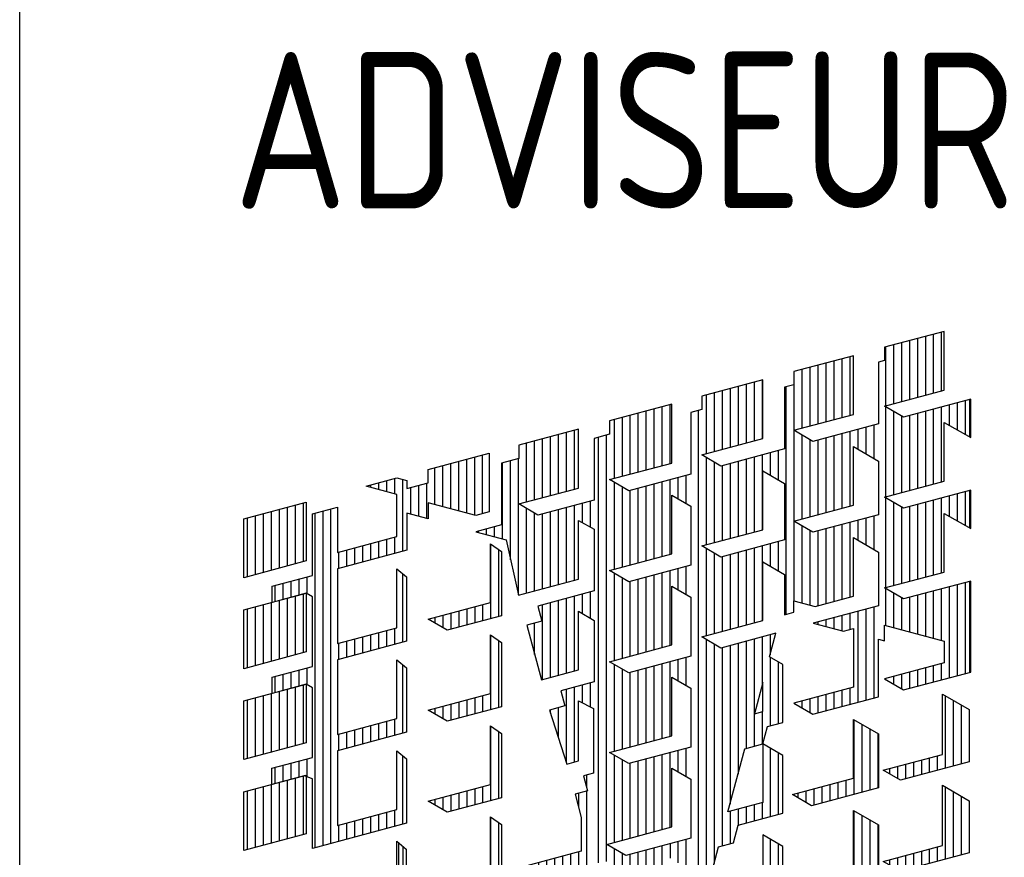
# Model space of a CAD drawing. Extents: x -138812 to 250702, y -18987 to 104055.
# Tile 183 of 193: x 178862 to 179648, y 2312 to 2981. Entities that reach past the tile are written whole.
import ezdxf

# ---------------------------------------------------------------- set-up
doc = ezdxf.new("R2010")
doc.units = 0
doc.header["$LTSCALE"] = 50
doc.layers.get('0').update_dxf_attribs({"linetype": 'CONTINUOUS'})
doc.layers.add('KADER', color=7, linetype='CONTINUOUS')
doc.styles.add('ISO25', font='ISO', dxfattribs={"width": 0.9, "height": 125})

# ---------------------------------------------------------------- blocks, each defined once
blk = doc.blocks.new('BL41', base_point=(518.216, 78.448))
at = {"color": 7, "linetype": 'Continuous'}
for p, q in [((746.539, 267.996), (746.539, 271.087)), ((746.71, 270.947), (746.71, 268.044)), ((745.86, 267.803), (745.86, 268.498)), ((746.2, 267.9), (746.2, 268.593)), ((744.16, 267.716), (744.16, 268.021)), ((744.5, 267.52), (744.5, 268.116)), ((744.84, 267.515), (744.84, 268.212)), ((745.18, 267.611), (745.18, 268.307)), ((745.52, 267.707), (745.52, 268.403)), ((743.82, 267.913), (743.82, 267.926))]:
    blk.add_line(p, q, dxfattribs=at)
blk = doc.blocks.new('BL37', base_point=(518.216, 78.448))
at = {"color": 7, "linetype": 'Continuous'}
for p, q in [((750.45, 283.823), (750.45, 280.64)), ((750.789, 283.59), (750.789, 280.731)), ((749.43, 281.054), (749.43, 280.367)), ((749.77, 281.146), (749.77, 280.458)), ((750.11, 281.237), (750.11, 280.549)), ((748.07, 280.69), (748.07, 280.453)), ((748.41, 280.781), (748.41, 280.256)), ((748.75, 280.872), (748.75, 280.184)), ((749.09, 280.963), (749.09, 280.275))]:
    blk.add_line(p, q, dxfattribs=at)
blk = doc.blocks.new('BL36', base_point=(518.216, 78.448))
at = {"color": 7, "linetype": 'Continuous'}
for p, q in [((750.45, 279.948), (750.45, 276.764)), ((750.789, 279.715), (750.789, 276.855)), ((749.77, 277.27), (749.77, 276.582)), ((750.11, 277.361), (750.11, 276.673)), ((748.07, 276.814), (748.07, 276.577)), ((748.41, 276.906), (748.41, 276.381)), ((748.75, 276.997), (748.75, 276.309)), ((749.09, 277.088), (749.09, 276.4)), ((749.43, 277.179), (749.43, 276.491))]:
    blk.add_line(p, q, dxfattribs=at)
blk = doc.blocks.new('BL35', base_point=(518.216, 78.448))
at = {"color": 7, "linetype": 'Continuous'}
for p, q in [((750.45, 276.073), (750.45, 272.89)), ((750.789, 275.84), (750.789, 272.981)), ((750.11, 273.487), (750.11, 272.799)), ((748.41, 273.031), (748.41, 272.506)), ((748.75, 273.122), (748.75, 272.434)), ((749.09, 273.213), (749.09, 272.525)), ((749.43, 273.304), (749.43, 272.617)), ((749.77, 273.396), (749.77, 272.708)), ((748.07, 272.94), (748.07, 272.703))]:
    blk.add_line(p, q, dxfattribs=at)
blk = doc.blocks.new('BL33', base_point=(518.216, 78.448))
at = {"color": 7, "linetype": 'Continuous'}
for p, q in [((765.919, 276.331), (765.919, 273.16)), ((766.26, 276.135), (766.26, 273.251)), ((766.6, 275.939), (766.6, 273.342)), ((766.94, 275.743), (766.94, 273.433)), ((764.56, 273.483), (764.56, 272.795)), ((764.9, 273.574), (764.9, 272.886)), ((765.24, 273.665), (765.24, 272.977)), ((765.58, 273.756), (765.58, 273.068)), ((763.539, 273.209), (763.539, 273.011)), ((763.88, 273.3), (763.88, 272.815)), ((764.22, 273.392), (764.22, 272.704))]:
    blk.add_line(p, q, dxfattribs=at)
blk = doc.blocks.new('BL21', base_point=(518.216, 78.448))
at = {"color": 7, "linetype": 'Continuous'}
for p, q in [((769.83, 274.27), (769.83, 277.341)), ((770.169, 274.361), (770.169, 277.145)), ((770.51, 274.452), (770.51, 276.948)), ((769.15, 274.088), (769.15, 274.713)), ((769.49, 274.179), (769.49, 274.804)), ((767.789, 273.824), (767.789, 274.348)), ((768.13, 273.814), (768.13, 274.439)), ((768.47, 273.906), (768.47, 274.53)), ((768.81, 273.997), (768.81, 274.621)), ((767.45, 274.02), (767.45, 274.257))]:
    blk.add_line(p, q, dxfattribs=at)
blk = doc.blocks.new('BL20', base_point=(518.216, 78.448))
at = {"color": 7, "linetype": 'Continuous'}
for p, q in [((769.83, 278.145), (769.83, 281.215)), ((770.169, 278.236), (770.169, 281.019)), ((770.51, 278.327), (770.51, 280.823)), ((768.81, 277.872), (768.81, 278.497)), ((769.15, 277.963), (769.15, 278.588)), ((769.49, 278.054), (769.49, 278.679)), ((767.45, 277.895), (767.45, 278.132)), ((767.789, 277.699), (767.789, 278.223)), ((768.13, 277.69), (768.13, 278.314)), ((768.47, 277.781), (768.47, 278.405))]:
    blk.add_line(p, q, dxfattribs=at)
blk = doc.blocks.new('BL18', base_point=(129, 190))
at = {"color": 7, "linetype": 'Continuous'}
for p, q in [((376.703, 391.758), (376.703, 388.587)), ((377.044, 391.562), (377.044, 388.678)), ((377.384, 391.366), (377.384, 388.769)), ((377.724, 391.17), (377.724, 388.86)), ((375.004, 388.819), (375.004, 388.131)), ((375.344, 388.91), (375.344, 388.222)), ((375.684, 389.001), (375.684, 388.313)), ((376.024, 389.092), (376.024, 388.404)), ((376.364, 389.183), (376.364, 388.495)), ((374.323, 388.636), (374.323, 388.438)), ((374.664, 388.727), (374.664, 388.242))]:
    blk.add_line(p, q, dxfattribs=at)
blk = doc.blocks.new('BL15', base_point=(129, 190))
at = {"color": 7, "linetype": 'Continuous'}
for p, q in [((361.234, 399.251), (361.234, 396.067)), ((361.573, 399.018), (361.573, 396.158)), ((359.874, 396.391), (359.874, 395.703)), ((360.214, 396.482), (360.214, 395.794)), ((360.554, 396.573), (360.554, 395.885)), ((360.894, 396.664), (360.894, 395.976)), ((358.854, 396.117), (358.854, 395.88)), ((359.194, 396.208), (359.194, 395.684)), ((359.534, 396.3), (359.534, 395.612))]:
    blk.add_line(p, q, dxfattribs=at)
blk = doc.blocks.new('BL13', base_point=(129, 190))
at = {"color": 7, "linetype": 'Continuous'}
for p, q in [((360.894, 400.539), (360.894, 403.039)), ((359.534, 400.746), (359.534, 402.674)), ((359.874, 400.655), (359.874, 402.765)), ((360.214, 400.564), (360.214, 402.856)), ((360.554, 400.473), (360.554, 402.947)), ((358.854, 400.928), (358.854, 402.492)), ((359.194, 400.837), (359.194, 402.583)), ((356.474, 401.566), (356.474, 401.854)), ((356.814, 401.475), (356.814, 401.946)), ((357.154, 401.384), (357.154, 402.037)), ((357.494, 398.94), (357.494, 401.995)), ((358.514, 400.329), (358.514, 401.838)), ((356.134, 401.657), (356.134, 401.763)), ((357.833, 400.512), (357.833, 401.656)), ((358.174, 400.421), (358.174, 401.747)), ((353.754, 386.313), (353.754, 400.563)), ((354.094, 386.404), (354.094, 400.654)), ((354.434, 386.495), (354.434, 400.745)), ((356.134, 398.576), (356.134, 399.263)), ((356.474, 398.667), (356.474, 399.355)), ((356.814, 398.758), (356.814, 399.446)), ((357.154, 398.849), (357.154, 399.537)), ((354.774, 398.211), (354.774, 398.899)), ((355.114, 398.302), (355.114, 398.99)), ((355.453, 398.393), (355.453, 399.081)), ((355.794, 398.484), (355.794, 399.172)), ((352.734, 396.977), (352.734, 397.665)), ((353.073, 397.068), (353.073, 397.756)), ((353.414, 397.132), (353.414, 397.847)), ((357.494, 395.065), (357.494, 397.981)), ((352.054, 396.795), (352.054, 397.482)), ((352.394, 396.886), (352.394, 397.573)), ((356.814, 394.883), (356.814, 395.57)), ((357.154, 394.974), (357.154, 395.661)), ((355.114, 394.427), (355.114, 395.115)), ((355.453, 394.518), (355.453, 395.206)), ((355.794, 394.609), (355.794, 395.297)), ((356.134, 394.7), (356.134, 395.388)), ((356.474, 394.792), (356.474, 395.479)), ((354.774, 394.336), (354.774, 395.024)), ((353.073, 393.193), (353.073, 393.881)), ((353.414, 393.257), (353.414, 393.972)), ((357.494, 391.19), (357.494, 394.106)), ((352.054, 392.92), (352.054, 393.607)), ((352.394, 393.011), (352.394, 393.698)), ((352.734, 393.102), (352.734, 393.79)), ((357.154, 391.099), (357.154, 391.786)), ((355.453, 390.643), (355.453, 391.331)), ((355.794, 390.734), (355.794, 391.422)), ((356.134, 390.825), (356.134, 391.513)), ((356.474, 390.917), (356.474, 391.604)), ((356.814, 391.008), (356.814, 391.695)), ((354.774, 390.461), (354.774, 391.149)), ((355.114, 390.552), (355.114, 391.24)), ((353.414, 389.331), (353.414, 390.097)), ((357.494, 387.315), (357.494, 390.23)), ((352.054, 389.045), (352.054, 389.732)), ((352.394, 389.136), (352.394, 389.823)), ((352.734, 389.227), (352.734, 389.915)), ((353.073, 389.318), (353.073, 390.006)), ((355.794, 386.859), (355.794, 387.547)), ((356.134, 386.95), (356.134, 387.638)), ((356.474, 387.041), (356.474, 387.729)), ((356.814, 387.132), (356.814, 387.82)), ((357.154, 387.224), (357.154, 387.911)), ((354.774, 386.586), (354.774, 387.273)), ((355.114, 386.677), (355.114, 387.364)), ((355.453, 386.768), (355.453, 387.456))]:
    blk.add_line(p, q, dxfattribs=at)
blk = doc.blocks.new('BL11', base_point=(129, 190))
at = {"color": 7, "linetype": 'Continuous'}
for p, q in [((352.564, 393.056), (352.564, 390.556)), ((352.904, 393.148), (352.904, 390.648)), ((353.244, 393.239), (353.244, 390.739)), ((350.864, 392.601), (350.864, 390.101)), ((351.203, 392.692), (351.203, 390.192)), ((351.544, 392.783), (351.544, 390.283)), ((351.884, 392.874), (351.884, 390.374)), ((352.224, 392.965), (352.224, 390.465))]:
    blk.add_line(p, q, dxfattribs=at)
blk = doc.blocks.new('BL10', base_point=(129, 190))
at = {"color": 7, "linetype": 'Continuous'}
for p, q in [((351.884, 396.749), (351.884, 394.249)), ((352.224, 396.841), (352.224, 394.34)), ((352.564, 396.932), (352.564, 394.431)), ((352.904, 397.023), (352.904, 394.523)), ((353.244, 397.114), (353.244, 394.614)), ((350.864, 396.476), (350.864, 393.976)), ((351.203, 396.567), (351.203, 394.067)), ((351.544, 396.658), (351.544, 394.158))]:
    blk.add_line(p, q, dxfattribs=at)
blk = doc.blocks.new('BL9', base_point=(129, 190))
at = {"color": 7, "linetype": 'Continuous'}
for p, q in [((353.244, 400.989), (353.244, 398.489)), ((351.544, 400.533), (351.544, 398.033)), ((351.884, 400.624), (351.884, 398.124)), ((352.224, 400.716), (352.224, 398.216)), ((352.564, 400.807), (352.564, 398.307)), ((352.904, 400.898), (352.904, 398.398)), ((350.864, 400.351), (350.864, 397.851)), ((351.203, 400.442), (351.203, 397.942))]:
    blk.add_line(p, q, dxfattribs=at)
blk = doc.blocks.new('BL5', base_point=(366.636, 135.725))
at = {"color": 7, "linetype": 'Continuous'}
for p, q in [((618.08, 351.502), (618.08, 354.002)), ((616.719, 351.138), (616.719, 353.637)), ((617.06, 351.229), (617.06, 353.728)), ((617.4, 351.32), (617.4, 353.819)), ((617.74, 351.411), (617.74, 353.911)), ((615.7, 350.864), (615.7, 353.364)), ((616.04, 350.955), (616.04, 353.455)), ((616.38, 351.046), (616.38, 353.546)), ((613.49, 352.772), (613.49, 350.272)), ((613.83, 352.863), (613.83, 350.363)), ((614.17, 352.954), (614.17, 350.454)), ((611.79, 352.317), (611.79, 349.817)), ((612.13, 352.408), (612.13, 349.908)), ((612.469, 352.499), (612.469, 349.999)), ((612.81, 352.59), (612.81, 350.09)), ((613.15, 352.681), (613.15, 350.181)), ((610.43, 351.952), (610.43, 349.452)), ((608.73, 351.497), (608.73, 348.997)), ((609.07, 351.588), (609.07, 349.088)), ((609.41, 351.679), (609.41, 349.179)), ((609.75, 351.77), (609.75, 349.27)), ((610.089, 351.861), (610.089, 349.361)), ((611.45, 351.663), (611.45, 341.975)), ((608.05, 351.315), (608.05, 348.815)), ((608.39, 351.406), (608.39, 348.906)), ((619.1, 349.64), (619.1, 351.088)), ((619.27, 351.133), (619.27, 349.545)), ((605.5, 348.131), (605.5, 350.631)), ((605.839, 348.222), (605.839, 350.722)), ((606.18, 348.313), (606.18, 350.813)), ((606.52, 348.404), (606.52, 350.905)), ((607.709, 350.661), (607.709, 326.522)), ((615.7, 346.989), (615.7, 350.822)), ((616.04, 347.08), (616.04, 350.625)), ((617.4, 347.445), (617.4, 350.632)), ((617.74, 347.536), (617.74, 350.723)), ((618.08, 347.627), (618.08, 350.814)), ((618.42, 350.023), (618.42, 350.906)), ((618.76, 349.832), (618.76, 350.997)), ((604.14, 347.767), (604.14, 350.267)), ((604.48, 347.858), (604.48, 350.358)), ((604.82, 347.949), (604.82, 350.449)), ((605.16, 348.04), (605.16, 350.54)), ((616.38, 347.171), (616.38, 350.429)), ((616.719, 347.262), (616.719, 350.45)), ((617.06, 347.353), (617.06, 350.541)), ((602.44, 347.311), (602.44, 349.811)), ((611.79, 349.813), (611.79, 345.941)), ((614.51, 349.858), (614.51, 349.011)), ((614.85, 349.949), (614.85, 348.815)), ((615.19, 350.04), (615.19, 348.618)), ((600.74, 346.856), (600.74, 349.356)), ((601.08, 346.947), (601.08, 349.447)), ((601.42, 347.038), (601.42, 349.538)), ((601.76, 347.129), (601.76, 349.629)), ((602.1, 347.22), (602.1, 349.72)), ((603.459, 331.396), (603.459, 349.522)), ((603.8, 331.458), (603.8, 349.613)), ((612.13, 349.617), (612.13, 346.032)), ((612.469, 349.42), (612.469, 346.123)), ((612.81, 349.402), (612.81, 346.214)), ((613.15, 349.493), (613.15, 346.306)), ((613.49, 349.585), (613.49, 346.397)), ((613.83, 349.676), (613.83, 346.488)), ((614.17, 349.767), (614.17, 346.579)), ((600.4, 346.765), (600.4, 349.265)), ((611.11, 348.947), (611.11, 347.708)), ((599.719, 344.299), (599.719, 348.52)), ((600.06, 342.808), (600.06, 348.611)), ((608.05, 348.656), (608.05, 344.939)), ((609.75, 348.582), (609.75, 345.394)), ((610.089, 348.673), (610.089, 345.485)), ((610.43, 348.764), (610.43, 345.576)), ((610.77, 348.856), (610.77, 347.904)), ((599.38, 345.19), (599.38, 348.429)), ((608.39, 348.459), (608.39, 345.03)), ((608.73, 348.309), (608.73, 345.121)), ((609.07, 348.4), (609.07, 345.212)), ((609.41, 348.491), (609.41, 345.303)), ((606.52, 344.529), (606.52, 347.717)), ((606.86, 346.896), (606.86, 347.808)), ((607.2, 346.7), (607.2, 347.899)), ((604.14, 343.892), (604.14, 347.596)), ((604.48, 343.983), (604.48, 347.399)), ((604.82, 344.074), (604.82, 347.261)), ((605.16, 344.165), (605.16, 347.352)), ((605.5, 344.256), (605.5, 347.443)), ((605.839, 344.347), (605.839, 347.535)), ((606.18, 344.438), (606.18, 347.626)), ((619.27, 347.258), (619.27, 345.669)), ((615.7, 343.114), (615.7, 346.947)), ((617.74, 343.661), (617.74, 346.848)), ((618.08, 343.752), (618.08, 346.939)), ((618.42, 346.148), (618.42, 347.03)), ((618.76, 345.956), (618.76, 347.121)), ((619.1, 345.765), (619.1, 347.213)), ((600.4, 342.889), (600.4, 346.489)), ((601.76, 343.254), (601.76, 346.442)), ((602.1, 343.345), (602.1, 346.533)), ((602.44, 343.436), (602.44, 346.624)), ((602.78, 345.883), (602.78, 346.715)), ((603.12, 345.686), (603.12, 346.806)), ((616.04, 343.205), (616.04, 346.75)), ((616.38, 343.296), (616.38, 346.554)), ((616.719, 343.387), (616.719, 346.575)), ((617.06, 343.478), (617.06, 346.666)), ((617.4, 343.569), (617.4, 346.757)), ((600.74, 342.981), (600.74, 346.293)), ((601.08, 343.072), (601.08, 346.259)), ((601.42, 343.163), (601.42, 346.35)), ((614.85, 346.074), (614.85, 344.939)), ((615.19, 346.165), (615.19, 344.743)), ((598.7, 345.374), (598.7, 345.622)), ((599.04, 345.282), (599.04, 345.713)), ((611.79, 345.938), (611.79, 342.554)), ((612.13, 345.742), (612.13, 342.463)), ((613.15, 345.618), (613.15, 342.431)), ((613.49, 345.709), (613.49, 342.522)), ((613.83, 345.8), (613.83, 342.613)), ((614.17, 345.891), (614.17, 342.704)), ((614.51, 345.983), (614.51, 345.136)), ((598.36, 345.466), (598.36, 345.531)), ((612.469, 345.546), (612.469, 342.372)), ((612.81, 345.527), (612.81, 342.34)), ((608.05, 344.78), (608.05, 341.064)), ((610.089, 344.798), (610.089, 341.61)), ((610.43, 344.889), (610.43, 341.701)), ((610.77, 344.98), (610.77, 344.029)), ((611.11, 345.071), (611.11, 343.833)), ((608.39, 344.583), (608.39, 341.155)), ((608.73, 344.434), (608.73, 341.246)), ((609.07, 344.525), (609.07, 341.337)), ((609.41, 344.616), (609.41, 341.428)), ((609.75, 344.707), (609.75, 341.519)), ((606.86, 343.021), (606.86, 343.933)), ((607.2, 342.824), (607.2, 344.024)), ((604.14, 340.017), (604.14, 343.721)), ((604.48, 340.108), (604.48, 343.524)), ((605.5, 340.381), (605.5, 343.568)), ((605.839, 340.472), (605.839, 343.66)), ((606.18, 340.563), (606.18, 343.751)), ((606.52, 340.654), (606.52, 343.842)), ((604.82, 340.199), (604.82, 343.386)), ((605.16, 340.29), (605.16, 343.477)), ((615.7, 341.506), (615.7, 343.071)), ((618.08, 340.868), (618.08, 343.064)), ((618.42, 339.28), (618.42, 343.155)), ((618.76, 339.371), (618.76, 343.246)), ((619.1, 339.462), (619.1, 343.338)), ((619.27, 343.383), (619.27, 339.508)), ((602.1, 339.471), (602.1, 342.658)), ((602.44, 339.561), (602.44, 342.749)), ((602.78, 342.008), (602.78, 342.84)), ((603.12, 341.811), (603.12, 342.931)), ((616.04, 341.415), (616.04, 342.875)), ((616.38, 341.324), (616.38, 342.679)), ((616.719, 341.233), (616.719, 342.7)), ((617.06, 341.142), (617.06, 342.791)), ((617.4, 341.051), (617.4, 342.882)), ((617.74, 340.96), (617.74, 342.973)), ((601.08, 339.199), (601.08, 342.385)), ((601.42, 339.29), (601.42, 342.476)), ((601.76, 339.38), (601.76, 342.567)), ((615.19, 342.29), (615.19, 338.415)), ((613.49, 341.834), (613.49, 341.364)), ((613.83, 341.925), (613.83, 341.273)), ((614.17, 342.016), (614.17, 341.329)), ((614.51, 342.108), (614.51, 338.233)), ((614.85, 342.199), (614.85, 338.324)), ((600.74, 340.27), (600.74, 341.605)), ((612.81, 341.652), (612.81, 341.547)), ((613.15, 341.743), (613.15, 341.456)), ((610.43, 341.014), (610.43, 338.981)), ((610.77, 341.105), (610.77, 340.259)), ((608.05, 340.905), (608.05, 330.092)), ((608.39, 340.708), (608.39, 331.361)), ((608.73, 340.559), (608.73, 332.12)), ((609.07, 340.65), (609.07, 333.898)), ((609.41, 340.741), (609.41, 335.166)), ((609.75, 340.832), (609.75, 336.269)), ((610.089, 340.923), (610.089, 336.36)), ((607.2, 338.949), (607.2, 340.149)), ((610.77, 340.153), (610.77, 337.23)), ((604.14, 336.141), (604.14, 339.846)), ((605.839, 336.596), (605.839, 339.784)), ((606.18, 336.687), (606.18, 339.875)), ((606.52, 336.778), (606.52, 339.966)), ((606.86, 339.146), (606.86, 340.057)), ((611.11, 339.957), (611.11, 337.321)), ((617.74, 339.098), (617.74, 339.785)), ((618.08, 339.189), (618.08, 339.876)), ((604.48, 336.232), (604.48, 339.649)), ((604.82, 336.323), (604.82, 339.511)), ((605.16, 336.414), (605.16, 339.602)), ((605.5, 336.505), (605.5, 339.693)), ((616.04, 339), (616.04, 339.33)), ((616.38, 338.804), (616.38, 339.421)), ((616.719, 338.824), (616.719, 339.512)), ((617.06, 338.915), (617.06, 339.603)), ((617.4, 339.007), (617.4, 339.694)), ((602.44, 335.686), (602.44, 338.873)), ((602.78, 338.207), (602.78, 338.964)), ((603.12, 338.03), (603.12, 339.056)), ((615.7, 339.196), (615.7, 339.239)), ((602.1, 335.666), (602.1, 338.782)), ((612.81, 338.464), (612.81, 337.777)), ((613.15, 338.555), (613.15, 337.868)), ((613.49, 338.646), (613.49, 337.959)), ((613.83, 338.737), (613.83, 338.05)), ((614.17, 338.829), (614.17, 338.141)), ((611.79, 338.19), (611.79, 338.188)), ((612.13, 338.282), (612.13, 337.991)), ((612.469, 338.373), (612.469, 337.795)), ((601.42, 337.762), (601.42, 337.913)), ((601.76, 336.714), (601.76, 338.004)), ((610.43, 337.827), (610.43, 336.451)), ((604.14, 332.266), (604.14, 335.97)), ((606.18, 332.812), (606.18, 336)), ((606.52, 332.903), (606.52, 336.091)), ((606.86, 335.271), (606.86, 336.182)), ((607.2, 335.074), (607.2, 336.273)), ((610.77, 336.279), (610.77, 333.355)), ((611.11, 336.082), (611.11, 333.446)), ((604.48, 332.357), (604.48, 335.774)), ((604.82, 332.448), (604.82, 335.636)), ((605.16, 332.539), (605.16, 335.727)), ((605.5, 332.63), (605.5, 335.818)), ((605.839, 332.721), (605.839, 335.909)), ((602.95, 335.135), (602.95, 334.63)), ((602.61, 334.356), (602.61, 333.775)), ((602.95, 334.447), (602.95, 331.26)), ((610.089, 333.86), (610.089, 333.173)), ((610.43, 333.952), (610.43, 333.264)), ((609.07, 333.587), (609.07, 332.211)), ((609.41, 333.678), (609.41, 332.966)), ((609.75, 333.769), (609.75, 333.081)), ((606.52, 332.217), (606.52, 331.591)), ((606.86, 331.395), (606.86, 332.307)), ((607.2, 331.199), (607.2, 332.398)), ((610.77, 332.403), (610.77, 329.48)), ((611.11, 332.207), (611.11, 329.571)), ((602.27, 331.765), (602.27, 331.078)), ((602.61, 331.856), (602.61, 331.169)), ((604.14, 328.391), (604.14, 331.993)), ((604.48, 328.482), (604.48, 331.797)), ((604.82, 328.573), (604.82, 331.761)), ((605.16, 328.664), (605.16, 331.852)), ((605.5, 328.755), (605.5, 331.943)), ((605.839, 328.846), (605.839, 332.034)), ((606.18, 328.937), (606.18, 332.125)), ((600.91, 331.401), (600.91, 330.796)), ((601.25, 331.492), (601.25, 330.804)), ((601.589, 331.583), (601.589, 330.895)), ((601.93, 331.674), (601.93, 330.986)), ((600.23, 331.219), (600.23, 331.188)), ((600.57, 331.31), (600.57, 330.992)), ((603.459, 330.602), (603.459, 330.709)), ((603.8, 329.333), (603.8, 330.8)), ((610.43, 330.076), (610.43, 329.389)), ((609.07, 329.712), (609.07, 329.024)), ((609.41, 329.803), (609.41, 329.115)), ((609.75, 329.894), (609.75, 329.206)), ((610.089, 329.985), (610.089, 329.298)), ((608.05, 329.439), (608.05, 328.063)), ((608.39, 329.53), (608.39, 328.842)), ((608.73, 329.621), (608.73, 328.933)), ((606.86, 320.682), (606.86, 328.432)), ((607.2, 324.68), (607.2, 328.523)), ((605.16, 324.101), (605.16, 327.977)), ((605.5, 324.192), (605.5, 328.068)), ((605.839, 323.844), (605.839, 328.159)), ((606.18, 320.5), (606.18, 328.25)), ((606.52, 320.591), (606.52, 328.341)), ((604.82, 327.651), (604.82, 327.885)), ((604.82, 325.526), (604.82, 327.198)), ((604.48, 326.795), (604.48, 327.107)), ((604.82, 324.054), (604.82, 324.698)), ((604.14, 324.447), (604.14, 324.516)), ((604.48, 324.25), (604.48, 324.607)), ((605.5, 322.988), (605.5, 323.505)), ((605.839, 321.719), (605.839, 323.596)), ((607.2, 320.773), (607.2, 323.448)), ((605.16, 320.226), (605.16, 320.914)), ((605.5, 320.317), (605.5, 321.005)), ((605.839, 320.409), (605.839, 321.096)), ((604.14, 320.572), (604.14, 320.641)), ((604.48, 320.375), (604.48, 320.732)), ((604.82, 320.179), (604.82, 320.823))]:
    blk.add_line(p, q, dxfattribs=at)
blk = doc.blocks.new('SNARF')
at = {"color": 1, "linetype": 'Continuous'}
for p, q in [((-9505.8, 1887.8), (-9600.9, 1862.3)), ((-9505.8, 1794), (-9505.8, 1887.8)), ((-9600.9, 1862.3), (-9600.9, 1841.2)), ((-9650.7, 1848.9), (-9745.8, 1823.5)), ((-9650.7, 1755.2), (-9650.7, 1848.9)), ((-9600.9, 1841.2), (-9610.8, 1838.5)), ((-9610.8, 1838.5), (-9610.8, 1740.1)), ((-9795.6, 1810.1), (-9892.9, 1784.1)), ((-9795.6, 1716.4), (-9795.6, 1810.1)), ((-9745.8, 1823.5), (-9745.8, 1802.4)), ((-9745.8, 1802.4), (-9760.7, 1798.4)), ((-9760.7, 1798.4), (-9760.7, 1699.9)), ((-9600.9, 1768.5), (-9505.8, 1794)), ((-9892.9, 1784.1), (-9892.9, 1763)), ((-9463.2, 1779.6), (-9570.4, 1750.9)), ((-9463, 1718.4), (-9463.2, 1779.6)), ((-9940.5, 1771.3), (-10040.1, 1744.6)), ((-9940.5, 1677.5), (-9940.5, 1771.3)), ((-9892.9, 1763), (-9910.6, 1758.2)), ((-9570.4, 1750.9), (-9600.9, 1768.5)), ((-9910.6, 1758.2), (-9910.6, 1659.8)), ((-9745.8, 1729.7), (-9650.7, 1755.2)), ((-10089.9, 1731.3), (-10185, 1705.8)), ((-10089.9, 1637.5), (-10089.9, 1731.3)), ((-10040.1, 1744.6), (-10040.1, 1723.5)), ((-9610.8, 1740.1), (-9715.3, 1712.1)), ((-9505.8, 1742.4), (-9463, 1718.4)), ((-9505.8, 1648.7), (-9505.8, 1742.4)), ((-10040.1, 1723.5), (-10065, 1716.9)), ((-10065, 1716.9), (-10065, 1618.4)), ((-9892.9, 1690.3), (-9795.6, 1716.4)), ((-9715.3, 1712.1), (-9745.8, 1729.7)), ((-10185, 1705.8), (-10185, 1684.7)), ((-9760.7, 1699.9), (-9862.4, 1672.7)), ((-10329.9, 1667), (-10232.5, 1693.1)), ((-10232.5, 1693.1), (-10232.5, 1599.3)), ((-10185, 1684.7), (-10212.6, 1677.3)), ((-9862.4, 1672.7), (-9892.9, 1690.3)), ((-10212.6, 1677.3), (-10212.6, 1578.9)), ((-10040.1, 1650.9), (-9940.5, 1677.5)), ((-10428.8, 1640.4), (-10379.7, 1653.6)), ((-10379.7, 1653.6), (-10363.9, 1649.4)), ((-10329.9, 1645.9), (-10329.9, 1667)), ((-9910.6, 1659.8), (-10009.6, 1633.2)), ((-10379.7, 1627.3), (-10428.8, 1640.4)), ((-10363.9, 1649.4), (-10363.9, 1636.8)), ((-10363.9, 1636.8), (-10329.9, 1645.9)), ((-10185, 1612.1), (-10089.9, 1637.5)), ((-10009.6, 1633.2), (-10040.1, 1650.9)), ((-9600.9, 1623.2), (-9505.8, 1648.7)), ((-10379.7, 1559.9), (-10379.7, 1627.3)), ((-9570.4, 1605.6), (-9600.9, 1623.2)), ((-9463.2, 1634.3), (-9570.4, 1605.6)), ((-9463, 1573.1), (-9463.2, 1634.3)), ((-10514.7, 1596.3), (-10474.8, 1607)), ((-10474.8, 1607), (-10474.8, 1534.4)), ((-10329.9, 1614), (-10329.9, 1588.1)), ((-10253.9, 1593.6), (-10329.9, 1614)), ((-10154.5, 1594.4), (-10185, 1612.1)), ((-10065, 1618.4), (-10154.5, 1594.4)), ((-10514.6, 1497.9), (-10514.6, 1596.3)), ((-10363.8, 1597.2), (-10363.8, 1538.3)), ((-10329.9, 1588.1), (-10363.8, 1597.2)), ((-10232.5, 1599.3), (-10253.9, 1593.6)), ((-9505.8, 1597.1), (-9463, 1573.1)), ((-9505.8, 1503.4), (-9505.8, 1597.1)), ((-10212.6, 1578.9), (-10253.8, 1567.8)), ((-10089.9, 1585.9), (-10065, 1571.6)), ((-10089.9, 1492.2), (-10089.9, 1585.9)), ((-10474.8, 1534.4), (-10379.7, 1559.9)), ((-10253.8, 1567.8), (-10205.5, 1554.8)), ((-10065, 1571.6), (-10065, 1473.1)), ((-9650.7, 1558.3), (-9610.8, 1535.3)), ((-9650.7, 1464.6), (-9650.7, 1558.3)), ((-10205.5, 1554.8), (-10185.4, 1466.6)), ((-10363.8, 1538.3), (-10474.8, 1508.6)), ((-9610.8, 1535.3), (-9610.8, 1449.5)), ((-9795.6, 1519.5), (-9760.7, 1499.4)), ((-9795.6, 1425.7), (-9795.6, 1519.5)), ((-10579.3, 1480.6), (-10514.6, 1497.9)), ((-10474.8, 1508.6), (-10474.8, 1389.1)), ((-10379.7, 1508.3), (-10364.3, 1495.6)), ((-10379.7, 1414.5), (-10379.7, 1508.3)), ((-10364.3, 1495.6), (-10364.3, 1392.9)), ((-9760.7, 1499.4), (-9760.7, 1435.1)), ((-9600.9, 1477.9), (-9505.8, 1503.4)), ((-10579.3, 1454.8), (-10579.3, 1480.6)), ((-10185.4, 1466.6), (-10089.9, 1492.2)), ((-9463.2, 1489), (-9570.4, 1460.3)), ((-9463.2, 1343.7), (-9463.2, 1489)), ((-10524.6, 1469.5), (-10579.3, 1454.8)), ((-10514.6, 1463.7), (-10524.6, 1469.5)), ((-10514.6, 1352.6), (-10514.6, 1463.7)), ((-10065, 1473.1), (-10154.5, 1449.1)), ((-9711.5, 1448.3), (-9650.7, 1464.6)), ((-9570.4, 1460.3), (-9600.9, 1477.9)), ((-10154.5, 1449.1), (-10148.1, 1425)), ((-9745.8, 1457.4), (-9711.5, 1448.3)), ((-9745.8, 1439.1), (-9745.8, 1457.4)), ((-9610.8, 1449.5), (-9714.7, 1421.6)), ((-10089.9, 1440.6), (-10065, 1426.2)), ((-10089.9, 1346.9), (-10089.9, 1440.6)), ((-9760.7, 1435.1), (-9745.8, 1439.1)), ((-10148.1, 1425), (-10172.5, 1418.5)), ((-10172.5, 1418.5), (-10149.1, 1331.1)), ((-10065, 1426.2), (-10065, 1327.8)), ((-9892.9, 1399.7), (-9795.6, 1425.7)), ((-9714.7, 1421.6), (-9666.6, 1408.7)), ((-9600.9, 1418.6), (-9505.8, 1393.1)), ((-9600.9, 1393.5), (-9600.9, 1418.6)), ((-10474.8, 1389.1), (-10379.7, 1414.5)), ((-9774.6, 1405.5), (-9862.5, 1382)), ((-9784.8, 1367.9), (-9774.6, 1405.5)), ((-9666.6, 1408.7), (-9650.7, 1413)), ((-9650.7, 1413), (-9650.7, 1319.3)), ((-10364.3, 1392.9), (-10474.8, 1363.3)), ((-9862.5, 1382), (-9892.9, 1399.7)), ((-9610.8, 1396.4), (-9600.9, 1393.5)), ((-9610.8, 1304.1), (-9610.8, 1396.4)), ((-9505.8, 1393.1), (-9505.8, 1358.1)), ((-10579.3, 1335.3), (-10514.6, 1352.6)), ((-10474.8, 1363.3), (-10474.8, 1243.8)), ((-10379.7, 1363), (-10364.3, 1350.3)), ((-10379.7, 1269.2), (-10379.7, 1363)), ((-9763.3, 1355.5), (-9784.8, 1367.9)), ((-9763.3, 1263.3), (-9763.3, 1355.5)), ((-9505.8, 1358.1), (-9600.9, 1332.6)), ((-10364.3, 1350.3), (-10364.3, 1247.6)), ((-10149.1, 1331.1), (-10089.9, 1346.9)), ((-9570.4, 1315), (-9463.2, 1343.7)), ((-10579.3, 1309.5), (-10579.3, 1335.3)), ((-10524.6, 1324.2), (-10579.3, 1309.5)), ((-10514.6, 1318.4), (-10524.6, 1324.2)), ((-10065, 1327.8), (-10118.2, 1313.5)), ((-9600.9, 1332.6), (-9570.4, 1315)), ((-10514.6, 1207.3), (-10514.6, 1318.4)), ((-10118.2, 1313.5), (-10111.7, 1289.5)), ((-9650.7, 1319.3), (-9745.8, 1293.8)), ((-10089.9, 1297.7), (-10065.8, 1285.2)), ((-10089.9, 1201.6), (-10089.9, 1297.7)), ((-9745.8, 1293.8), (-9715.3, 1276.2)), ((-9715.3, 1276.2), (-9610.8, 1304.1)), ((-10111.7, 1289.5), (-10136.2, 1282.9)), ((-10136.2, 1282.9), (-10108.2, 1196.7)), ((-10065.8, 1285.2), (-10065.8, 1182.2)), ((-10474.8, 1243.8), (-10379.7, 1269.2)), ((-9788.1, 1256.6), (-9763.3, 1263.3)), ((-10364.3, 1247.6), (-10474.8, 1218)), ((-9795.6, 1228.8), (-9788.1, 1256.6)), ((-9823.9, 1221.2), (-9795.6, 1228.8)), ((-9795.6, 1228.8), (-9795.6, 1135.1)), ((-9763.3, 1210.2), (-9795.6, 1228.8)), ((-10474.8, 1218), (-10474.8, 1098.4)), ((-10379.7, 1217.7), (-10364.3, 1205)), ((-10379.7, 1123.9), (-10379.7, 1217.7)), ((-9851, 1120.2), (-9823.9, 1221.2)), ((-10579.4, 1190), (-10514.6, 1207.3)), ((-10364.3, 1205), (-10364.3, 1102.2)), ((-10108.2, 1196.7), (-10089.9, 1201.6)), ((-9763.3, 1118), (-9763.3, 1210.2)), ((-10579.4, 1164.2), (-10579.4, 1190)), ((-10065.8, 1182.2), (-10081.9, 1177.9)), ((-10528, 1177.9), (-10579.4, 1164.2)), ((-10568, 1167.2), (-10568, 1073.4)), ((-10555.2, 1170.6), (-10555.2, 1076.9)), ((-10542.5, 1174), (-10542.5, 1080.3)), ((-10529.7, 1177.4), (-10529.7, 1083.7)), ((-10514.6, 1173.1), (-10528, 1177.9)), ((-10514.6, 1062), (-10514.6, 1173.1)), ((-10081.9, 1177.9), (-10075.4, 1153.9)), ((-10619, 1153.5), (-10619, 1059.8)), ((-10606.3, 1157), (-10606.3, 1063.2)), ((-10593.5, 1160.4), (-10593.5, 1066.6)), ((-10580.7, 1163.8), (-10580.7, 1070)), ((-10075.4, 1153.9), (-10095.3, 1148.6)), ((-10095.3, 1148.6), (-10085.4, 1111.4)), ((-9795.6, 1135.1), (-9851, 1120.2)), ((-10474.8, 1098.4), (-10379.7, 1123.9)), ((-9834.6, 1098.9), (-9763.3, 1118)), ((-10364.3, 1102.2), (-10514.6, 1062)), ((-10085.4, 1111.4), (-10085.4, 1057.4)), ((-9842.1, 1071), (-9834.6, 1098.9)), ((-9865.9, 1064.7), (-9842.1, 1071)), ((-9795.6, 1083.5), (-9795.6, 989.8)), ((-9763.4, 1064.9), (-9795.6, 1083.5)), ((-10085.4, 1057.4), (-10180.5, 1032)), ((-9892.9, 963.7), (-9865.9, 1064.7)), ((-9763.4, 972.6), (-9763.4, 1064.9))]:
    blk.add_line(p, q, dxfattribs=at)
for points in [[(-9650.7, 1703.6), (-9610.8, 1680.6), (-9610.8, 1594.8), (-9715.3, 1566.8), (-9745.8, 1584.4), (-9650.7, 1609.9), (-9650.7, 1703.6)], [(-9795.6, 1664.8), (-9760.7, 1644.7), (-9760.7, 1554.6), (-9862.5, 1527.3), (-9892.9, 1545), (-9795.6, 1571), (-9795.6, 1664.8)], [(-9940.5, 1626), (-9910.6, 1608.8), (-9910.6, 1514.5), (-10009.6, 1487.9), (-10040.1, 1505.6), (-9940.5, 1532.2), (-9940.5, 1626)], [(-10624.2, 1588.1), (-10524.6, 1614.8), (-10524.6, 1521), (-10624.2, 1494.3), (-10624.2, 1588.1)], [(-10329.9, 1427.9), (-10230.3, 1454.6), (-10230.3, 1548.3), (-10212.6, 1536.2), (-10212.6, 1433.5), (-10299.4, 1410.3), (-10329.9, 1427.9)], [(-9940.5, 1480.7), (-9910.6, 1463.4), (-9910.6, 1369.1), (-10009.6, 1342.6), (-10040.1, 1360.2), (-9940.5, 1386.9), (-9940.5, 1480.7)], [(-10624.2, 1442.8), (-10524.6, 1469.5), (-10524.6, 1375.7), (-10624.2, 1349), (-10624.2, 1442.8)], [(-10329.9, 1282.6), (-10230.3, 1309.3), (-10230.3, 1403), (-10212.6, 1390.9), (-10212.6, 1288.2), (-10299.4, 1265), (-10329.9, 1282.6)], [(-10624.2, 1297.5), (-10524.6, 1324.2), (-10524.6, 1230.4), (-10624.2, 1203.7), (-10624.2, 1297.5)], [(-9940.5, 1335.3), (-9910.6, 1318.1), (-9910.6, 1223.8), (-10009.6, 1197.3), (-10040.1, 1214.9), (-9940.5, 1241.6), (-9940.5, 1335.3)], [(-9795.6, 1327.1), (-9808.9, 1276.9), (-9795.6, 1280.4), (-9795.6, 1327.1)], [(-9603.1, 1186.7), (-9508.6, 1212), (-9508.6, 1308.1), (-9466, 1283.6), (-9466, 1200), (-9575.4, 1170.7), (-9603.1, 1186.7)], [(-9748, 1147.8), (-9650.7, 1173.9), (-9650.7, 1267.7), (-9610.8, 1244.7), (-9610.8, 1158.8), (-9717.6, 1130.2), (-9748, 1147.8)], [(-10329.9, 1137.3), (-10230.3, 1164), (-10230.3, 1257.7), (-10212.6, 1245.6), (-10212.6, 1142.9), (-10299.4, 1119.6), (-10329.9, 1137.3)], [(-9940.5, 1190), (-9910.6, 1172.8), (-9910.6, 1078.5), (-10014.1, 1050.8), (-10044.6, 1068.4), (-9940.5, 1096.3), (-9940.5, 1190)], [(-10624.2, 1152.2), (-10524.6, 1178.8), (-10524.6, 1085.1), (-10624.2, 1058.4), (-10624.2, 1152.2)], [(-9603.1, 1041.3), (-9508.6, 1066.7), (-9508.6, 1162.8), (-9466, 1138.2), (-9466, 1054.7), (-9575.4, 1025.4), (-9603.1, 1041.3)], [(-9748, 1002.5), (-9650.7, 1028.6), (-9650.7, 1122.3), (-9610.8, 1099.4), (-9610.8, 1013.5), (-9717.6, 984.9), (-9748, 1002.5)], [(-10329.9, 992), (-10230.3, 1018.7), (-10230.3, 1112.4), (-10212.6, 1100.3), (-10212.6, 997.6), (-10299.4, 974.3), (-10329.9, 992)], [(-10479.3, 951.9), (-10380.2, 979.7), (-10380.2, 1073.4), (-10364.8, 1060.8), (-10364.8, 958.1), (-10448.8, 934.3), (-10479.3, 951.9)]]:
    blk.add_lwpolyline(points, dxfattribs=at)
at = {"color": 1, "xscale": 37.5, "yscale": 37.5, "zscale": 37.5}
for name, p in [('BL5', (-18938.9, -6298.7)), ('BL13', (-18938.9, -6298.7)), ('BL9', (-18938.9, -6298.7)), ('BL15', (-18938.9, -6298.7)), ('BL10', (-18938.9, -6298.7)), ('BL37', (-18938.9, -6298.7)), ('BL11', (-18938.9, -6298.7)), ('BL20', (-18938.9, -6298.7)), ('BL18', (-18938.9, -6298.7)), ('BL36', (-18938.9, -6298.7)), ('BL21', (-18938.9, -6298.7)), ('BL33', (-18938.9, -6298.7)), ('BL35', (-18938.9, -6298.7)), ('BL41', (-18938.9, -6153.4))]:
    blk.add_blockref(name, p, dxfattribs=at)
at = {"color": 2, "linetype": 'Continuous', "style": 'ISO25', "width": 0.9}
blk.add_text('ADVISEUR :', height=250, dxfattribs=at).set_placement((-10640.9, 2084))

msp = doc.modelspace()

# ---------------------------------------------------------------- linework, layer by layer
at = {"layer": 'KADER', "color": 4}
msp.add_line((178861.72679, 1788.14852), (178861.72679, 5538.14852), dxfattribs=at)

# ---------------------------------------------------------------- block references
at = {"layer": 'KADER', "linetype": 'Continuous', "xscale": 0.5, "yscale": 0.5, "zscale": 0.5}
msp.add_blockref('SNARF', (184352.90931, 1788.14852), dxfattribs=at)

doc.saveas('drawing.dxf')
